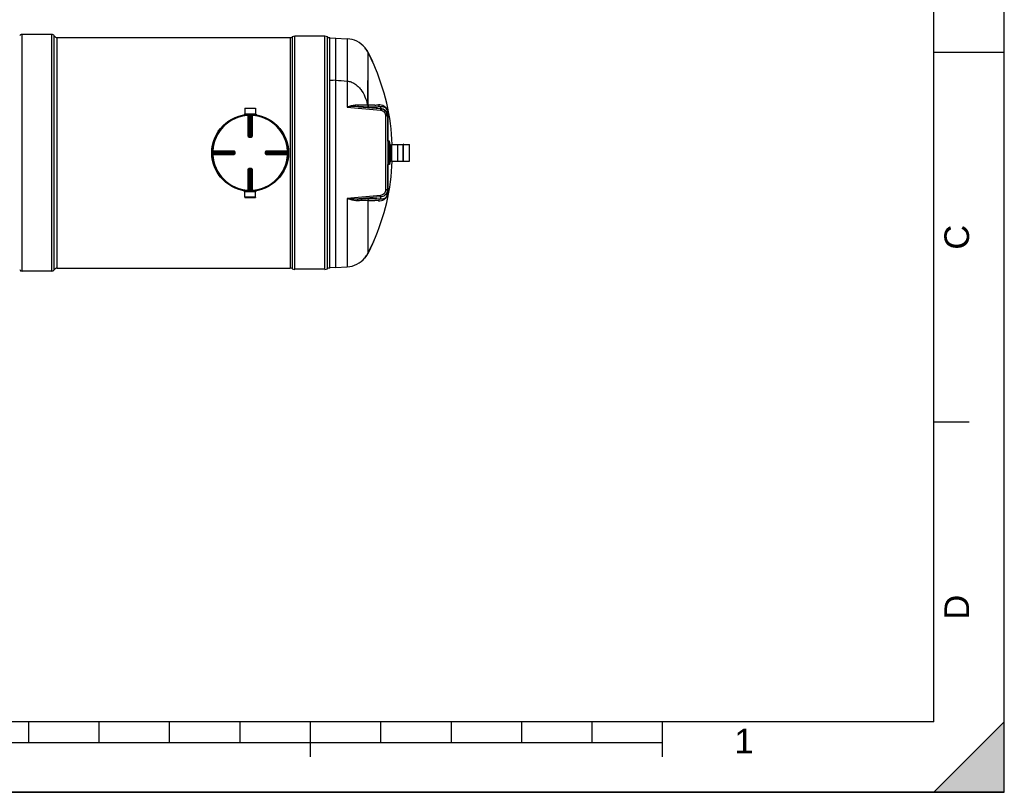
# Model space of a CAD drawing. Header units: millimetres. Extents: x 0 to 297, y 0 to 210.
# Tile 12 of 24: x 157 to 297, y 0 to 110. Entities that reach past the tile are written whole.
import ezdxf

# ---------------------------------------------------------------- set-up
doc = ezdxf.new("R2010")
doc.units = ezdxf.units.MM
doc.header["$LTSCALE"] = 16.335
doc.layers.get('0').update_dxf_attribs({"linetype": 'CONTINUOUS'})
for name, color, linetype in [('01_GLOBAL', 7, 'CONTINUOUS'), ('08_SURFACES', 7, 'CONTINUOUS'), ('AXES_REF', 7, 'CONTINUOUS')]:
    doc.layers.add(name, color=color, linetype=linetype)
doc.styles.add('TEXTSTYLE_2', font='arial.ttf')

# ---------------------------------------------------------------- blocks, each defined once
blk = doc.blocks.new('MARGEA4_BL0', base_point=(148.51, 105.01))
at = {"color": 7, "linetype": 'CONTINUOUS'}
for p, q in [((297.01, 0.01), (297.01, 210.01)), ((297.01, 0.01), (297.01, 210.01)), ((287.01, 10.01), (287.01, 200.01)), ((297.01, 105.01), (287.01, 105.01)), ((292.01, 52.51), (287.01, 52.51)), ((287.01, 10.01), (10.01, 10.01)), ((158.51, 7.01), (158.51, 10.01)), ((168.51, 7.01), (168.51, 10.01)), ((178.51, 7.01), (178.51, 10.01)), ((188.51, 7.01), (188.51, 10.01)), ((198.51, 5.01), (198.51, 10.01)), ((208.51, 7.01), (208.51, 10.01)), ((218.51, 7.01), (218.51, 10.01)), ((228.51, 7.01), (228.51, 10.01)), ((238.51, 7.01), (238.51, 10.01)), ((248.51, 5.01), (248.51, 10.01)), ((297.01, 10.01), (287.01, 0.01)), ((297.01, 10.01), (287.01, 0.01)), ((297.01, 0.01), (297.01, 10.01)), ((248.51, 7.01), (48.51, 7.01)), ((297.01, 0.01), (0.01, 0.01)), ((297.01, 0.01), (0.01, 0.01)), ((287.01, 0.01), (297.01, 0.01))]:
    blk.add_line(p, q, dxfattribs=at)
blk.add_solid([(297.01, 10.01), (287.01, 0.01), (297.01, 0.01)], dxfattribs=at)
at = {"color": 7, "linetype": 'CONTINUOUS', "style": 'TEXTSTYLE_2', "oblique": 0}
for s, p in [('C', (292.01, 77.01)), ('D', (292.01, 24.51))]:
    blk.add_text(s, height=3.5, rotation=90, dxfattribs=at).set_placement(p)
blk.add_text('1', height=3.5, dxfattribs=at).set_placement((258.71, 5.52))

msp = doc.modelspace()

# ---------------------------------------------------------------- linework, layer by layer
at = {"color": 7, "linetype": 'CONTINUOUS'}
for p, q in [((297, 0), (297, 210)), ((297.01, 0.01), (297.01, 200.01)), ((162.51, 107.12), (195.61, 107.12)), ((200.56, 107.3), (196.31, 107.3)), ((201.26, 74.4), (201.26, 107.12)), ((202.07, 107.02), (201.26, 106.98)), ((202.07, 107.02), (203.72, 106.94)), ((202.07, 107.02), (202.07, 74.49)), ((202.07, 101.07), (201.26, 101)), ((189.2, 97.07), (190.7, 97.07)), ((189.2, 97.07), (189.21, 96.3)), ((190.7, 97.07), (190.69, 96.3)), ((207.04, 97.17), (208.46, 97.05)), ((189.08, 96.26), (190.82, 96.26)), ((189.08, 96.26), (189.08, 96.2)), ((189.08, 96.2), (190.82, 96.2)), ((189.21, 96.3), (190.69, 96.3)), ((189.21, 96.3), (189.24, 96.26)), ((189.21, 96.2), (189.21, 96.15)), ((190.69, 96.3), (190.66, 96.26)), ((190.69, 96.2), (190.69, 96.15)), ((190.82, 96.26), (190.82, 96.2)), ((209.5, 96.41), (209.5, 85.11)), ((189.82, 93.02), (189.81, 93.02)), ((189.82, 93.02), (190.08, 93.02)), ((190.09, 93.02), (190.08, 93.02)), ((187.68, 90.9), (187.68, 90.9)), ((187.68, 90.9), (187.68, 90.89)), ((187.68, 90.89), (187.68, 90.63)), ((192.22, 90.89), (192.22, 90.9)), ((192.22, 90.63), (192.22, 90.89)), ((209.84, 91.93), (209.84, 89.58)), ((209.84, 91.89), (210.03, 91.89)), ((210.03, 89.59), (210.03, 91.93)), ((210.93, 91.97), (210.9, 91.97)), ((210.9, 89.55), (210.9, 91.97)), ((210.93, 89.55), (210.93, 91.97)), ((211.71, 91.97), (211.68, 91.97)), ((211.68, 89.55), (211.68, 91.97)), ((211.71, 89.55), (211.71, 91.97)), ((212.58, 89.59), (212.58, 91.93)), ((187.68, 90.63), (187.68, 90.62)), ((187.68, 90.62), (187.68, 90.62)), ((192.22, 90.62), (192.22, 90.63)), ((209.84, 89.63), (210.03, 89.63)), ((210.93, 89.55), (210.9, 89.55)), ((211.71, 89.55), (211.68, 89.55)), ((189.81, 88.49), (189.82, 88.49)), ((190.08, 88.49), (189.82, 88.49)), ((190.08, 88.49), (190.09, 88.49)), ((190.82, 85.31), (189.08, 85.31)), ((189.08, 85.26), (189.08, 85.31)), ((189.21, 85.32), (189.21, 85.36)), ((190.69, 85.32), (190.69, 85.36)), ((190.82, 85.26), (190.82, 85.31)), ((209.42, 85.53), (209.42, 85.11)), ((190.82, 85.26), (189.08, 85.26)), ((189.2, 84.44), (189.21, 85.22)), ((190.7, 84.44), (189.2, 84.44)), ((189.21, 85.22), (189.24, 85.26)), ((190.69, 85.22), (189.21, 85.22)), ((190.69, 85.22), (190.66, 85.26)), ((190.7, 84.44), (190.69, 85.22)), ((209.5, 85.11), (209.5, 85.11)), ((162.51, 74.4), (195.61, 74.4)), ((200.56, 74.22), (196.31, 74.22)), ((201.27, 74.54), (202.07, 74.49)), ((202.07, 74.49), (203.72, 74.58)), ((0, 0), (297, 0))]:
    msp.add_line(p, q, dxfattribs=at)
at = {"color": 9, "linetype": 'CONTINUOUS'}
for p, q in [((195.61, 107.12), (195.61, 74.4)), ((195.94, 74.31), (195.94, 107.21)), ((196.31, 74.22), (196.31, 107.3)), ((200.56, 74.22), (200.56, 107.3)), ((200.93, 74.31), (200.93, 107.21)), ((203.72, 106.94), (203.72, 97.23)), ((203.71, 103.47), (203.71, 100.93)), ((206.61, 101), (206.61, 97.6)), ((203.72, 97.23), (208.45, 96.82)), ((205.37, 97.3), (208.46, 97.03)), ((207.66, 97.54), (207.63, 97.53)), ((208.46, 97.29), (208.46, 97.03)), ((208.46, 97.16), (208.46, 97.05)), ((189.21, 96.2), (189.68, 96.2)), ((189.67, 96.13), (189.68, 96.06)), ((189.68, 93.1), (189.68, 96.06)), ((189.75, 93.1), (189.75, 96.06)), ((189.77, 96.06), (189.77, 93.09)), ((189.83, 96.13), (189.84, 96.06)), ((189.84, 93.02), (189.84, 96.06)), ((190.07, 96.13), (190.06, 96.06)), ((190.06, 93.02), (190.06, 96.06)), ((190.13, 93.09), (190.13, 96.06)), ((190.15, 96.06), (190.15, 93.1)), ((190.22, 96.2), (190.69, 96.2)), ((190.23, 96.13), (190.22, 96.06)), ((190.22, 96.06), (190.22, 93.1)), ((209.16, 96.01), (209.16, 85.51)), ((209.5, 92.43), (209.5, 96.34)), ((189.75, 93.1), (189.77, 93.09)), ((189.82, 92.95), (189.82, 93.02)), ((189.95, 92.95), (189.82, 92.95)), ((189.84, 93.09), (190.06, 93.09)), ((190.08, 92.95), (189.95, 92.95)), ((190.08, 92.95), (190.08, 93.02)), ((190.13, 93.09), (190.15, 93.1)), ((184.58, 91.04), (184.65, 91.03)), ((184.58, 90.88), (184.65, 90.87)), ((184.65, 91.03), (187.61, 91.03)), ((184.65, 90.96), (187.61, 90.96)), ((184.65, 90.94), (187.62, 90.94)), ((184.65, 90.87), (187.68, 90.87)), ((187.62, 90.94), (187.61, 90.96)), ((187.62, 90.87), (187.62, 90.64)), ((187.75, 90.89), (187.68, 90.89)), ((187.75, 90.89), (187.75, 90.63)), ((192.15, 90.89), (192.22, 90.89)), ((192.15, 90.63), (192.15, 90.89)), ((192.22, 90.87), (195.25, 90.87)), ((192.29, 90.96), (192.28, 90.94)), ((192.28, 90.94), (195.25, 90.94)), ((192.28, 90.64), (192.28, 90.87)), ((192.29, 91.03), (195.25, 91.03)), ((192.29, 90.96), (195.25, 90.96)), ((195.32, 91.04), (195.25, 91.03)), ((195.32, 90.88), (195.25, 90.87)), ((210.04, 89.58), (210.04, 91.94)), ((212.57, 89.58), (212.57, 91.94)), ((184.58, 90.64), (184.65, 90.64)), ((184.58, 90.48), (184.65, 90.48)), ((184.65, 90.64), (187.68, 90.64)), ((187.62, 90.57), (184.65, 90.57)), ((187.61, 90.55), (184.65, 90.55)), ((187.61, 90.48), (184.65, 90.48)), ((187.61, 90.55), (187.62, 90.57)), ((187.75, 90.63), (187.68, 90.63)), ((192.15, 90.63), (192.22, 90.63)), ((195.25, 90.64), (192.22, 90.64)), ((195.25, 90.57), (192.28, 90.57)), ((192.28, 90.57), (192.29, 90.55)), ((195.25, 90.55), (192.29, 90.55)), ((195.25, 90.48), (192.29, 90.48)), ((195.32, 90.64), (195.25, 90.64)), ((195.32, 90.48), (195.25, 90.48)), ((189.68, 85.46), (189.68, 88.42)), ((189.77, 88.42), (189.75, 88.42)), ((189.75, 85.46), (189.75, 88.42)), ((189.77, 88.42), (189.77, 85.46)), ((189.82, 88.56), (189.82, 88.49)), ((189.82, 88.56), (189.95, 88.56)), ((189.84, 88.49), (189.84, 85.45)), ((190.06, 88.43), (189.84, 88.43)), ((189.95, 88.56), (190.08, 88.56)), ((190.06, 85.45), (190.06, 88.49)), ((190.08, 88.56), (190.08, 88.49)), ((190.15, 88.42), (190.13, 88.42)), ((190.13, 85.46), (190.13, 88.42)), ((190.15, 88.42), (190.15, 85.46)), ((190.22, 88.42), (190.22, 85.46)), ((209.5, 85.17), (209.5, 89.09)), ((189.68, 85.32), (189.21, 85.32)), ((189.67, 85.39), (189.68, 85.46)), ((189.83, 85.39), (189.84, 85.45)), ((190.07, 85.39), (190.06, 85.45)), ((190.23, 85.39), (190.22, 85.46)), ((190.69, 85.32), (190.22, 85.32)), ((208.45, 84.7), (203.72, 84.29)), ((203.72, 84.29), (203.72, 74.58)), ((208.46, 84.49), (205.37, 84.22)), ((207.63, 83.98), (207.66, 83.98)), ((208.46, 84.49), (208.46, 84.23))]:
    msp.add_line(p, q, dxfattribs=at)
at = {"color": 7, "linetype": 'CONTINUOUS'}
msp.add_lwpolyline([(202.07, 101.07), (201.75, 101.04), (201.26, 101)], dxfattribs=at)
at = {"color": 9, "linetype": 'CONTINUOUS'}
for points in [[(209.5, 96.34), (209.5, 96.35), (209.5, 96.36), (209.5, 96.36), (209.5, 96.37), (209.5, 96.38), (209.5, 96.39), (209.5, 96.39), (209.5, 96.4), (209.5, 96.41)], [(184.65, 91.03), (184.77, 91.03), (184.89, 91.03)], [(185, 91.03), (185.11, 91.03), (185.22, 91.03), (185.33, 91.03), (185.43, 91.03), (185.53, 91.03), (185.62, 91.03), (185.72, 91.03), (185.81, 91.03), (185.89, 91.03), (185.98, 91.03), (186.06, 91.03), (186.14, 91.03), (186.23, 91.03), (186.3, 91.03), (186.38, 91.03), (186.46, 91.03)], [(186.92, 91.03), (187, 91.03), (187.08, 91.03)], [(187.16, 91.03), (187.24, 91.03), (187.33, 91.03), (187.42, 91.03), (187.52, 91.03), (187.61, 91.03)], [(186.14, 90.48), (186.06, 90.48), (185.98, 90.48), (185.89, 90.48), (185.81, 90.48), (185.72, 90.48), (185.62, 90.48), (185.53, 90.48), (185.43, 90.48), (185.33, 90.48), (185.22, 90.48), (185.11, 90.48), (185, 90.48), (184.89, 90.48)], [(187.61, 90.48), (187.52, 90.48), (187.42, 90.48), (187.33, 90.48), (187.24, 90.48), (187.16, 90.48), (187.08, 90.48), (187, 90.48), (186.92, 90.48)], [(209.5, 85.17), (209.5, 85.17), (209.5, 85.16), (209.5, 85.15), (209.5, 85.15), (209.5, 85.14), (209.5, 85.13), (209.5, 85.13), (209.5, 85.12), (209.5, 85.11)]]:
    msp.add_lwpolyline(points, dxfattribs=at)
at = {"color": 7, "linetype": 'CONTINUOUS'}
msp.add_circle((189.95, 90.76), 5.37, dxfattribs=at)
for centre, radius, start, end in [((195.61, 107.83), 0.707, 270, 298.0725), ((196.31, 106.5), 0.796, 90, 118.0725), ((200.56, 106.5), 0.796, 61.9275, 90), ((201.26, 107.83), 0.707, 241.9275, 270), ((203.53, 103.41), 3.54, 40.0169, 87), ((179.1, 90.76), 28.34, 13.7582, 13.9718), ((189.2, 96.2), 0.00707, 0, 90), ((190.7, 96.2), 0.00707, 90, 180), ((189.95, 90.76), 5.45, 178.7299, 181.2701), ((189.95, 90.76), 5.45, 358.7299, 1.2701), ((210.04, 91.93), 0.00707, 90, 180), ((212.57, 91.93), 0.00707, 0, 90), ((210.04, 89.59), 0.00707, 180, 270), ((212.57, 89.59), 0.00707, 270, 360), ((189.2, 85.32), 0.00707, 270, 360), ((190.7, 85.32), 0.00707, 180, 270), ((203.53, 78.11), 3.54, 273, 319.9831), ((195.61, 73.69), 0.707, 61.9275, 90), ((196.31, 75.01), 0.796, 241.9275, 270), ((200.56, 75.01), 0.796, 270, 298.0725), ((201.26, 73.69), 0.707, 90, 118.0725)]:
    msp.add_arc(centre, radius, start, end, dxfattribs=at)
at = {"color": 9, "linetype": 'CONTINUOUS'}
for centre, radius, start, end in [((206.98, 116.66), 19.14, 272.0446, 273.5493), ((207.53, 96.33), 1.97, 3.5424, 3.7874), ((189.95, 90.76), 5.31, 92.9675, 177.0325), ((190.02, 90.76), 5.3, 92.7532, 92.9681), ((189.95, 90.76), 5.3, 90, 91.236), ((189.95, 90.76), 5.3, 88.764, 90), ((189.88, 90.76), 5.3, 87.0319, 87.2468), ((189.95, 90.76), 5.31, 2.9675, 87.0325), ((207.8, 96.34), 1.7, 0.0152, 3.5561), ((189.82, 93.1), 0.0757, 252.9521, 258.38), ((189.82, 93.1), 0.0742, 258.3693, 264.7148), ((189.84, 99.02), 5.93, 269.8492, 269.9994), ((190.06, 99.02), 5.93, 270.0006, 270.1484), ((190.06, 93.1), 0.0726, 285.3408, 292.579), ((190.06, 93.1), 0.0726, 292.5652, 299.8139), ((189.95, 90.76), 5.3, 178.7642, 181.2358), ((189.95, 90.69), 5.3, 177.0319, 177.2468), ((181.69, 90.87), 5.93, 0.0006, 0.1508), ((192.29, 90.89), 0.0757, 162.9521, 168.38), ((192.29, 90.89), 0.0742, 168.3693, 174.7148), ((192.29, 90.87), 0.0726, 150.1861, 157.4348), ((192.29, 90.87), 0.0726, 157.421, 164.6592), ((198.21, 90.87), 5.93, 179.8516, 179.9994), ((189.95, 90.69), 5.3, 2.7532, 2.9681), ((189.95, 90.76), 5.3, 358.7642, 1.2358), ((189.95, 90.83), 5.3, 182.7532, 182.9681), ((189.95, 90.76), 5.31, 182.9675, 267.0325), ((181.69, 90.64), 5.93, 359.8516, 359.9994), ((187.61, 90.65), 0.0726, 337.421, 344.6592), ((187.62, 90.65), 0.0713, 344.6659, 348.0155), ((187.61, 90.63), 0.0742, 349.9788, 354.5832), ((187.61, 90.65), 0.0726, 330.1861, 337.4348), ((187.61, 90.63), 0.0752, 345.1861, 349.982), ((189.95, 90.76), 5.31, 272.9675, 357.0325), ((198.21, 90.64), 5.93, 180.0006, 180.1508), ((189.95, 90.83), 5.3, 357.0319, 357.2468), ((189.84, 88.42), 0.0726, 112.5652, 119.8139), ((189.84, 88.42), 0.0726, 105.3408, 112.579), ((189.84, 82.5), 5.93, 90.0006, 90.1484), ((190.06, 82.5), 5.93, 89.8492, 89.9994), ((190.08, 88.42), 0.0742, 78.3693, 84.7148), ((190.08, 88.42), 0.0757, 72.9521, 78.38), ((190.02, 90.76), 5.3, 267.0319, 267.2468), ((189.95, 90.76), 5.3, 268.764, 271.236), ((189.88, 90.76), 5.3, 272.7532, 272.9681), ((206.98, 64.86), 19.14, 86.4507, 87.9553), ((207.57, 85.17), 1.93, 359.7891, 0.0013), ((207.73, 85.17), 1.77, 359.3367, 359.7917)]:
    msp.add_arc(centre, radius, start, end, dxfattribs=at)
at = {"color": 7, "linetype": 'CONTINUOUS'}
msp.add_ellipse((208.36, 95.99), major_axis=(0, -1.06), ratio=0.999048, start_param=1.570796, end_param=3.054326, dxfattribs=at)
msp.add_open_spline([(202.07, 101.07), (202.62, 101.02), (203.16, 100.98), (203.71, 100.93)], degree=3, dxfattribs=at)
for points, knots in [([(203.71, 100.93), (203.91, 100.92), (204.29, 100.83), (204.82, 100.56), (205.28, 100.19), (205.8, 99.6), (206.27, 98.73), (206.51, 97.98), (206.61, 97.6)], [0, 0, 0, 0, 0.124878, 0.249829, 0.374861, 0.499955, 0.749819, 1, 1, 1, 1]), ([(206.63, 97.5), (206.64, 97.45), (206.68, 97.37), (206.78, 97.26), (206.9, 97.2), (207, 97.17), (207.04, 97.17)], [0, 0, 0, 0, 0.249758, 0.4997, 0.749803, 1, 1, 1, 1])]:
    msp.add_open_spline(points, degree=3, knots=knots, dxfattribs=at)
at = {"color": 9, "linetype": 'CONTINUOUS'}
for points, knots in [([(205.23, 97.52), (205.11, 97.53), (204.59, 97.5), (204.09, 97.36), (203.72, 97.23)], [0, 0, 0, 0, 0.237356, 1, 1, 1, 1]), ([(206.67, 97.52), (206.58, 97.51), (206.1, 97.48), (205.62, 97.5), (205.23, 97.52)], [0, 0, 0, 0, 0.181577, 1, 1, 1, 1]), ([(205.23, 97.52), (205.24, 97.49), (205.25, 97.41), (205.31, 97.31), (205.37, 97.3)], [0, 0, 0, 0, 0.324564, 1, 1, 1, 1]), ([(206.95, 97.24), (206.86, 97.24), (206.33, 97.25), (205.8, 97.27), (205.37, 97.3)], [0, 0, 0, 0, 0.182409, 1, 1, 1, 1]), ([(207.66, 97.52), (207.58, 97.52), (207.24, 97.51), (206.9, 97.5), (206.63, 97.5)], [0, 0, 0, 0, 0.227739, 1, 1, 1, 1]), ([(207.63, 97.53), (207.56, 97.53), (207.24, 97.52), (206.92, 97.52), (206.67, 97.52)], [0, 0, 0, 0, 0.229903, 1, 1, 1, 1]), ([(208.46, 97.29), (208.36, 97.28), (207.85, 97.25), (207.35, 97.24), (206.95, 97.24)], [0, 0, 0, 0, 0.213231, 1, 1, 1, 1]), ([(208.05, 97.19), (207.98, 97.19), (207.64, 97.18), (207.3, 97.17), (207.04, 97.17)], [0, 0, 0, 0, 0.227784, 1, 1, 1, 1]), ([(209.5, 96.46), (209.48, 96.7), (209.35, 97.08), (208.85, 97.49), (208.43, 97.58), (208.16, 97.56)], [0, 0, 0, 0, 0.37859, 0.580324, 1, 1, 1, 1]), ([(208.46, 97.03), (208.47, 97.01), (208.45, 96.94), (208.45, 96.87), (208.45, 96.82)], [0, 0, 0, 0, 0.292106, 1, 1, 1, 1]), ([(208.45, 96.82), (208.64, 96.8), (209.03, 96.6), (209.16, 96.2), (209.16, 96.01)], [0, 0, 0, 0, 0.508115, 1, 1, 1, 1]), ([(209.5, 96.41), (209.5, 96.62), (209.41, 96.94), (209, 97.26), (208.67, 97.31), (208.46, 97.29)], [0, 0, 0, 0, 0.401114, 0.593189, 1, 1, 1, 1]), ([(208.46, 97.03), (208.67, 97.02), (209.07, 96.86), (209.33, 96.52), (209.41, 96.33)], [0, 0, 0, 0, 0.503033, 1, 1, 1, 1]), ([(189.67, 96.13), (189.69, 96.13), (189.73, 96.11), (189.75, 96.07), (189.75, 96.06)], [0, 0, 0, 0, 0.498597, 1, 1, 1, 1]), ([(189.75, 96.06), (189.74, 96.06), (189.72, 96.06), (189.7, 96.06), (189.68, 96.06)], [0, 0, 0, 0, 0.109199, 1, 1, 1, 1]), ([(189.69, 96.13), (189.71, 96.13), (189.75, 96.11), (189.77, 96.08), (189.77, 96.06)], [0, 0, 0, 0, 0.498599, 1, 1, 1, 1]), ([(189.77, 96.06), (189.77, 96.06), (189.79, 96.06), (189.81, 96.06), (189.84, 96.06)], [0, 0, 0, 0, 0.10812, 1, 1, 1, 1]), ([(190.06, 96.06), (190.07, 96.06), (190.1, 96.06), (190.12, 96.06), (190.13, 96.06)], [0, 0, 0, 0, 0.349353, 1, 1, 1, 1]), ([(190.21, 96.13), (190.19, 96.13), (190.15, 96.11), (190.13, 96.08), (190.13, 96.06)], [0, 0, 0, 0, 0.498599, 1, 1, 1, 1]), ([(190.23, 96.13), (190.21, 96.13), (190.17, 96.11), (190.15, 96.07), (190.15, 96.06)], [0, 0, 0, 0, 0.498501, 1, 1, 1, 1]), ([(190.22, 96.06), (190.22, 96.06), (190.19, 96.06), (190.17, 96.06), (190.15, 96.06)], [0, 0, 0, 0, 0.353705, 1, 1, 1, 1]), ([(209.46, 95.94), (209.45, 95.95), (209.43, 95.96), (209.41, 95.97), (209.4, 95.97)], [0, 0, 0, 0, 0.459491, 1, 1, 1, 1]), ([(209.5, 95.89), (209.5, 95.9), (209.49, 95.92), (209.47, 95.94), (209.46, 95.94)], [0, 0, 0, 0, 0.432744, 1, 1, 1, 1]), ([(189.68, 93.1), (189.68, 93.1), (189.71, 93.1), (189.73, 93.1), (189.75, 93.1)], [0, 0, 0, 0, 0.353802, 1, 1, 1, 1]), ([(189.82, 92.95), (189.78, 92.95), (189.71, 92.98), (189.68, 93.06), (189.68, 93.1)], [0, 0, 0, 0, 0.499448, 1, 1, 1, 1]), ([(189.77, 93.09), (189.77, 93.09), (189.79, 93.09), (189.8, 93.09), (189.82, 93.09)], [0, 0, 0, 0, 0.107786, 1, 1, 1, 1]), ([(190.22, 93.1), (190.22, 93.06), (190.19, 92.98), (190.12, 92.95), (190.08, 92.95)], [0, 0, 0, 0, 0.499825, 1, 1, 1, 1]), ([(190.13, 93.09), (190.13, 93.09), (190.11, 93.09), (190.1, 93.09), (190.08, 93.09)], [0, 0, 0, 0, 0.107786, 1, 1, 1, 1]), ([(190.22, 93.1), (190.22, 93.1), (190.19, 93.1), (190.17, 93.1), (190.15, 93.1)], [0, 0, 0, 0, 0.353802, 1, 1, 1, 1]), ([(184.58, 91.04), (184.58, 91.02), (184.6, 90.98), (184.63, 90.96), (184.65, 90.96)], [0, 0, 0, 0, 0.498501, 1, 1, 1, 1]), ([(184.58, 91.02), (184.58, 91), (184.6, 90.96), (184.63, 90.94), (184.65, 90.94)], [0, 0, 0, 0, 0.498599, 1, 1, 1, 1]), ([(184.65, 91.03), (184.65, 91.03), (184.65, 91), (184.65, 90.98), (184.65, 90.96)], [0, 0, 0, 0, 0.353705, 1, 1, 1, 1]), ([(184.65, 90.87), (184.65, 90.88), (184.65, 90.91), (184.65, 90.93), (184.65, 90.94)], [0, 0, 0, 0, 0.349353, 1, 1, 1, 1]), ([(187.61, 91.03), (187.61, 91.03), (187.61, 91), (187.61, 90.98), (187.61, 90.96)], [0, 0, 0, 0, 0.353799, 1, 1, 1, 1]), ([(187.61, 91.03), (187.65, 91.03), (187.73, 91), (187.75, 90.93), (187.75, 90.89)], [0, 0, 0, 0, 0.499829, 1, 1, 1, 1]), ([(187.62, 90.89), (187.62, 90.9), (187.62, 90.91), (187.62, 90.93), (187.62, 90.94)], [0, 0, 0, 0, 0.367922, 1, 1, 1, 1]), ([(192.15, 90.89), (192.15, 90.93), (192.18, 91), (192.25, 91.03), (192.29, 91.03)], [0, 0, 0, 0, 0.499448, 1, 1, 1, 1]), ([(192.28, 90.89), (192.28, 90.9), (192.28, 90.91), (192.28, 90.93), (192.28, 90.94)], [0, 0, 0, 0, 0.367736, 1, 1, 1, 1]), ([(192.29, 91.03), (192.29, 91.03), (192.29, 91), (192.29, 90.98), (192.29, 90.96)], [0, 0, 0, 0, 0.353802, 1, 1, 1, 1]), ([(195.32, 91.04), (195.32, 91.02), (195.3, 90.98), (195.27, 90.96), (195.25, 90.96)], [0, 0, 0, 0, 0.498597, 1, 1, 1, 1]), ([(195.25, 90.96), (195.25, 90.97), (195.25, 90.99), (195.25, 91.01), (195.25, 91.03)], [0, 0, 0, 0, 0.109199, 1, 1, 1, 1]), ([(195.32, 91.02), (195.32, 91), (195.3, 90.96), (195.27, 90.94), (195.25, 90.94)], [0, 0, 0, 0, 0.498599, 1, 1, 1, 1]), ([(195.25, 90.94), (195.25, 90.94), (195.25, 90.92), (195.25, 90.89), (195.25, 90.87)], [0, 0, 0, 0, 0.10812, 1, 1, 1, 1]), ([(184.58, 90.5), (184.58, 90.52), (184.6, 90.56), (184.63, 90.57), (184.65, 90.57)], [0, 0, 0, 0, 0.498599, 1, 1, 1, 1]), ([(184.58, 90.48), (184.58, 90.5), (184.6, 90.54), (184.63, 90.55), (184.65, 90.55)], [0, 0, 0, 0, 0.498597, 1, 1, 1, 1]), ([(184.65, 90.57), (184.65, 90.58), (184.65, 90.6), (184.65, 90.62), (184.65, 90.64)], [0, 0, 0, 0, 0.10812, 1, 1, 1, 1]), ([(184.65, 90.55), (184.65, 90.55), (184.65, 90.53), (184.65, 90.51), (184.65, 90.48)], [0, 0, 0, 0, 0.109199, 1, 1, 1, 1]), ([(187.75, 90.63), (187.75, 90.59), (187.73, 90.52), (187.65, 90.48), (187.61, 90.48)], [0, 0, 0, 0, 0.500171, 1, 1, 1, 1]), ([(187.61, 90.48), (187.61, 90.49), (187.61, 90.52), (187.61, 90.54), (187.61, 90.55)], [0, 0, 0, 0, 0.353802, 1, 1, 1, 1]), ([(187.62, 90.63), (187.62, 90.62), (187.62, 90.6), (187.62, 90.59), (187.62, 90.57)], [0, 0, 0, 0, 0.367736, 1, 1, 1, 1]), ([(192.29, 90.48), (192.25, 90.48), (192.18, 90.52), (192.15, 90.59), (192.15, 90.63)], [0, 0, 0, 0, 0.499825, 1, 1, 1, 1]), ([(192.28, 90.63), (192.28, 90.62), (192.28, 90.6), (192.28, 90.59), (192.28, 90.57)], [0, 0, 0, 0, 0.367922, 1, 1, 1, 1]), ([(192.29, 90.48), (192.29, 90.49), (192.29, 90.52), (192.29, 90.54), (192.29, 90.55)], [0, 0, 0, 0, 0.353802, 1, 1, 1, 1]), ([(195.25, 90.64), (195.25, 90.64), (195.25, 90.61), (195.25, 90.59), (195.25, 90.57)], [0, 0, 0, 0, 0.349353, 1, 1, 1, 1]), ([(195.32, 90.5), (195.32, 90.52), (195.3, 90.56), (195.27, 90.57), (195.25, 90.57)], [0, 0, 0, 0, 0.498599, 1, 1, 1, 1]), ([(195.32, 90.48), (195.32, 90.5), (195.3, 90.54), (195.27, 90.55), (195.25, 90.55)], [0, 0, 0, 0, 0.498501, 1, 1, 1, 1]), ([(195.25, 90.48), (195.25, 90.49), (195.25, 90.52), (195.25, 90.54), (195.25, 90.55)], [0, 0, 0, 0, 0.353705, 1, 1, 1, 1]), ([(189.68, 88.42), (189.68, 88.46), (189.71, 88.53), (189.78, 88.56), (189.82, 88.56)], [0, 0, 0, 0, 0.499825, 1, 1, 1, 1]), ([(189.68, 88.42), (189.68, 88.42), (189.71, 88.42), (189.73, 88.42), (189.75, 88.42)], [0, 0, 0, 0, 0.353802, 1, 1, 1, 1]), ([(189.77, 88.42), (189.77, 88.43), (189.79, 88.43), (189.8, 88.43), (189.82, 88.43)], [0, 0, 0, 0, 0.107786, 1, 1, 1, 1]), ([(190.08, 88.56), (190.12, 88.56), (190.19, 88.53), (190.22, 88.46), (190.22, 88.42)], [0, 0, 0, 0, 0.499448, 1, 1, 1, 1]), ([(190.13, 88.42), (190.13, 88.43), (190.11, 88.43), (190.1, 88.43), (190.08, 88.43)], [0, 0, 0, 0, 0.107786, 1, 1, 1, 1]), ([(190.22, 88.42), (190.22, 88.42), (190.19, 88.42), (190.17, 88.42), (190.15, 88.42)], [0, 0, 0, 0, 0.353802, 1, 1, 1, 1]), ([(189.67, 85.39), (189.69, 85.39), (189.73, 85.41), (189.75, 85.44), (189.75, 85.46)], [0, 0, 0, 0, 0.498501, 1, 1, 1, 1]), ([(189.68, 85.46), (189.68, 85.46), (189.71, 85.46), (189.73, 85.46), (189.75, 85.46)], [0, 0, 0, 0, 0.353705, 1, 1, 1, 1]), ([(189.69, 85.39), (189.71, 85.39), (189.75, 85.4), (189.77, 85.44), (189.77, 85.46)], [0, 0, 0, 0, 0.498599, 1, 1, 1, 1]), ([(189.84, 85.45), (189.83, 85.46), (189.8, 85.46), (189.78, 85.46), (189.77, 85.46)], [0, 0, 0, 0, 0.349353, 1, 1, 1, 1]), ([(190.13, 85.46), (190.13, 85.46), (190.11, 85.46), (190.09, 85.46), (190.06, 85.45)], [0, 0, 0, 0, 0.10812, 1, 1, 1, 1]), ([(190.21, 85.39), (190.19, 85.39), (190.15, 85.4), (190.13, 85.44), (190.13, 85.46)], [0, 0, 0, 0, 0.498599, 1, 1, 1, 1]), ([(190.23, 85.39), (190.21, 85.39), (190.17, 85.41), (190.15, 85.44), (190.15, 85.46)], [0, 0, 0, 0, 0.498501, 1, 1, 1, 1]), ([(190.15, 85.46), (190.16, 85.46), (190.18, 85.46), (190.2, 85.46), (190.22, 85.46)], [0, 0, 0, 0, 0.109199, 1, 1, 1, 1]), ([(209.16, 85.51), (209.16, 85.32), (209.03, 84.92), (208.64, 84.72), (208.45, 84.7)], [0, 0, 0, 0, 0.491863, 1, 1, 1, 1]), ([(209.46, 85.57), (209.45, 85.57), (209.43, 85.56), (209.41, 85.55), (209.4, 85.54)], [0, 0, 0, 0, 0.45949, 1, 1, 1, 1]), ([(209.5, 85.62), (209.5, 85.62), (209.49, 85.59), (209.47, 85.58), (209.46, 85.57)], [0, 0, 0, 0, 0.432743, 1, 1, 1, 1]), ([(203.72, 84.29), (203.84, 84.24), (204.33, 84.09), (204.85, 83.98), (205.23, 84)], [0, 0, 0, 0, 0.262606, 1, 1, 1, 1]), ([(205.23, 84), (205.24, 84.03), (205.25, 84.11), (205.31, 84.21), (205.37, 84.22)], [0, 0, 0, 0, 0.324564, 1, 1, 1, 1]), ([(205.23, 84), (205.38, 84.01), (205.86, 84.02), (206.34, 84.03), (206.67, 84)], [0, 0, 0, 0, 0.31546, 1, 1, 1, 1]), ([(205.37, 84.22), (205.54, 84.23), (206.06, 84.26), (206.59, 84.28), (206.95, 84.28)], [0, 0, 0, 0, 0.314012, 1, 1, 1, 1]), ([(206.67, 84), (206.76, 84), (207.08, 84), (207.4, 83.99), (207.63, 83.98)], [0, 0, 0, 0, 0.269967, 1, 1, 1, 1]), ([(206.95, 84.28), (207.1, 84.28), (207.6, 84.27), (208.1, 84.25), (208.46, 84.23)], [0, 0, 0, 0, 0.286499, 1, 1, 1, 1]), ([(208.16, 83.96), (208.44, 83.94), (208.87, 84.03), (209.39, 84.48), (209.5, 84.89), (209.5, 85.15)], [0, 0, 0, 0, 0.410684, 0.610012, 1, 1, 1, 1]), ([(208.46, 84.49), (208.47, 84.51), (208.45, 84.58), (208.45, 84.65), (208.45, 84.7)], [0, 0, 0, 0, 0.292106, 1, 1, 1, 1]), ([(209.42, 85.2), (209.34, 85.01), (209.08, 84.66), (208.67, 84.5), (208.46, 84.49)], [0, 0, 0, 0, 0.496941, 1, 1, 1, 1]), ([(208.46, 84.23), (208.67, 84.21), (209, 84.26), (209.41, 84.57), (209.49, 84.9), (209.5, 85.11)], [0, 0, 0, 0, 0.40732, 0.599611, 1, 1, 1, 1])]:
    msp.add_open_spline(points, degree=3, knots=knots, dxfattribs=at)
for points in [[(205.37, 97.3), (204.82, 97.34), (204.26, 97.3), (203.72, 97.23)], [(206.67, 97.52), (206.7, 97.39), (206.82, 97.25), (206.95, 97.24)], [(208.16, 97.56), (208.19, 97.43), (208.33, 97.3), (208.46, 97.29)], [(209.4, 95.97), (209.32, 96), (209.24, 96.01), (209.16, 96.01)], [(209.41, 96.33), (209.47, 96.19), (209.5, 96.04), (209.5, 95.89)], [(189.8, 93.03), (189.77, 93.04), (189.75, 93.07), (189.75, 93.1)], [(189.77, 93.09), (189.77, 93.06), (189.79, 93.03), (189.82, 93.02)], [(190.15, 93.1), (190.15, 93.06), (190.12, 93.03), (190.09, 93.02)], [(190.1, 93.03), (190.12, 93.04), (190.13, 93.07), (190.13, 93.09)], [(187.61, 90.96), (187.65, 90.96), (187.68, 90.93), (187.68, 90.9)], [(187.62, 90.94), (187.65, 90.94), (187.68, 90.92), (187.68, 90.89)], [(192.22, 90.91), (192.23, 90.94), (192.26, 90.96), (192.29, 90.96)], [(192.22, 90.91), (192.23, 90.93), (192.26, 90.94), (192.28, 90.94)], [(187.68, 90.61), (187.68, 90.58), (187.64, 90.55), (187.61, 90.55)], [(187.68, 90.61), (187.67, 90.59), (187.64, 90.57), (187.62, 90.57)], [(192.28, 90.57), (192.25, 90.57), (192.22, 90.6), (192.22, 90.63)], [(192.29, 90.55), (192.25, 90.55), (192.22, 90.59), (192.22, 90.62)], [(189.75, 88.42), (189.75, 88.46), (189.78, 88.49), (189.81, 88.49)], [(189.8, 88.49), (189.78, 88.47), (189.77, 88.45), (189.77, 88.42)], [(190.13, 88.42), (190.13, 88.45), (190.11, 88.49), (190.08, 88.49)], [(190.1, 88.49), (190.13, 88.48), (190.15, 88.45), (190.15, 88.42)], [(209.4, 85.54), (209.32, 85.52), (209.24, 85.51), (209.16, 85.51)], [(209.5, 85.62), (209.5, 85.48), (209.47, 85.34), (209.42, 85.2)], [(203.72, 84.29), (204.26, 84.22), (204.82, 84.18), (205.37, 84.22)], [(206.67, 84), (206.7, 84.13), (206.82, 84.26), (206.95, 84.28)], [(208.16, 83.96), (208.19, 84.09), (208.33, 84.22), (208.46, 84.23)]]:
    msp.add_open_spline(points, degree=3, dxfattribs=at)
at = {"layer": '01_GLOBAL', "color": 7, "linetype": 'CONTINUOUS'}
msp.add_circle((189.95, 90.76), 5.45, dxfattribs=at)
at = {"layer": '08_SURFACES', "color": 7, "linetype": 'CONTINUOUS'}
for p, q in [((206.24, 105.68), (206.26, 105.68)), ((206.24, 105.68), (206.27, 105.64)), ((207.46, 103.42), (207.43, 103.49)), ((207.45, 103.42), (207.46, 103.42)), ((207.46, 103.42), (207.46, 103.42)), ((207.43, 78.05), (207.42, 78.04)), ((207.42, 78.04), (207.42, 78.03)), ((207.43, 78.03), (207.46, 78.1)), ((207.44, 78.07), (207.43, 78.07)), ((207.43, 78.07), (207.43, 78.06)), ((207.45, 78.1), (207.46, 78.1)), ((207.46, 78.1), (207.46, 78.1)), ((206.24, 75.84), (206.26, 75.84)), ((206.26, 75.84), (206.28, 75.87))]:
    msp.add_line(p, q, dxfattribs=at)
at = {"layer": '08_SURFACES', "color": 9, "linetype": 'CONTINUOUS'}
for p, q in [((206.31, 105.61), (206.3, 105.61)), ((206.67, 105.03), (206.67, 97.52)), ((207.43, 103.49), (207.42, 103.49)), ((206.67, 84), (206.67, 76.49)), ((207.43, 78.03), (207.42, 78.03)), ((206.31, 75.91), (206.3, 75.91))]:
    msp.add_line(p, q, dxfattribs=at)
at = {"layer": '08_SURFACES', "color": 7, "linetype": 'CONTINUOUS'}
for points in [[(207.42, 103.49), (207.42, 103.48), (207.43, 103.47), (207.43, 103.46), (207.43, 103.45)], [(207.44, 103.46), (207.44, 103.47), (207.43, 103.49)], [(207.43, 103.45), (207.44, 103.43), (207.44, 103.43)], [(207.46, 103.43), (207.45, 103.44), (207.45, 103.45), (207.44, 103.46)], [(207.44, 103.43), (207.45, 103.42), (207.45, 103.42), (207.45, 103.42)], [(207.46, 103.42), (207.46, 103.42), (207.46, 103.43)], [(207.44, 78.09), (207.43, 78.07), (207.43, 78.06), (207.43, 78.05)], [(207.43, 78.03), (207.44, 78.04), (207.44, 78.06), (207.45, 78.07), (207.45, 78.08), (207.46, 78.09)], [(207.45, 78.1), (207.44, 78.09), (207.44, 78.09)], [(207.45, 78.1), (207.45, 78.1), (207.45, 78.1)], [(207.46, 78.09), (207.46, 78.1), (207.46, 78.1)]]:
    msp.add_lwpolyline(points, dxfattribs=at)
for centre, radius, start, end in [((203.23, 103.16), 3.93, 38.8327, 39.1546), ((204.34, 104.05), 2.5, 38.5494, 38.8262), ((203.52, 103.4), 3.54, 28.6226, 38.5303), ((203.53, 103.41), 3.55, 38.0293, 38.3581), ((203.53, 103.41), 3.55, 37.4854, 38.0293), ((203.53, 103.41), 3.55, 35.8288, 37.4853), ((203.53, 103.41), 3.55, 35.372, 35.8288), ((203.53, 103.41), 3.55, 33.8936, 35.3721), ((203.53, 103.41), 3.55, 33.4997, 33.8936), ((203.53, 103.41), 3.55, 31.8158, 33.4997), ((203.53, 103.41), 3.55, 31.3001, 31.8157), ((203.53, 103.41), 3.55, 29.6328, 31.2999), ((203.53, 103.41), 3.55, 29.1565, 29.6329), ((203.53, 103.41), 3.55, 27.5518, 29.1566), ((203.53, 103.41), 3.54, 27.3719, 28.6136), ((179.1, 90.76), 31.04, 24.2063, 27.3718), ((203.53, 103.41), 3.55, 27.3718, 27.5516), ((179.1, 90.76), 31.06, 24.1946, 27.3718), ((179.1, 90.76), 31.04, 2.1802, 24.0632), ((179.1, 90.76), 31.04, 335.9368, 357.8198), ((179.1, 90.76), 31.04, 332.6282, 335.7937), ((179.1, 90.76), 31.06, 332.6282, 335.8054), ((203.17, 78.41), 4.02, 320.8824, 321.5715), ((203.52, 78.12), 3.54, 321.4697, 331.3774), ((203.53, 78.11), 3.55, 321.6419, 321.9707), ((203.53, 78.11), 3.55, 321.9707, 322.5147), ((203.53, 78.11), 3.55, 322.5148, 324.1711), ((203.53, 78.11), 3.55, 324.1711, 324.6281), ((203.53, 78.11), 3.55, 324.628, 326.1065), ((203.53, 78.11), 3.55, 326.1065, 326.5002), ((203.53, 78.11), 3.55, 326.5003, 328.1843), ((203.53, 78.11), 3.55, 328.1844, 328.6999), ((203.53, 78.11), 3.55, 328.7, 330.3672), ((203.53, 78.11), 3.55, 330.3671, 330.8436), ((203.53, 78.11), 3.54, 331.3864, 332.6281), ((203.53, 78.11), 3.55, 330.8435, 332.4482), ((203.53, 78.11), 3.55, 332.4483, 332.6282)]:
    msp.add_arc(centre, radius, start, end, dxfattribs=at)
for points, knots in [([(206.31, 105.61), (206.3, 105.63), (206.3, 105.63), (206.25, 105.68), (206.26, 105.68)], [0, 0, 0, 0, 0.710177, 1, 1, 1, 1]), ([(206.3, 75.91), (206.28, 75.89), (206.26, 75.87), (206.25, 75.85), (206.24, 75.84)], [0, 0, 0, 0, 0.647149, 1, 1, 1, 1])]:
    msp.add_open_spline(points, degree=3, knots=knots, dxfattribs=at)
at = {"layer": 'AXES_REF', "color": 7, "linetype": 'CONTINUOUS'}
for p, q in [((161.81, 107.55), (157.56, 107.55)), ((189.21, 97.09), (190.69, 97.09)), ((189.21, 97.07), (189.21, 97.09)), ((190.69, 97.07), (190.69, 97.09)), ((209.73, 92.43), (209.5, 92.43)), ((209.73, 89.09), (209.73, 92.43)), ((209.84, 91.93), (209.73, 92.43)), ((210.04, 91.94), (210.9, 91.94)), ((210.93, 91.94), (211.68, 91.94)), ((211.71, 91.94), (212.57, 91.94)), ((209.84, 89.58), (209.73, 89.09)), ((210.04, 89.58), (210.9, 89.58)), ((210.93, 89.58), (211.68, 89.58)), ((211.71, 89.58), (212.57, 89.58)), ((209.73, 89.09), (209.5, 89.09)), ((189.21, 84.44), (189.21, 84.43)), ((189.21, 84.43), (190.69, 84.43)), ((190.69, 84.44), (190.69, 84.43)), ((161.81, 73.97), (157.56, 73.97))]:
    msp.add_line(p, q, dxfattribs=at)
at = {"layer": 'AXES_REF', "color": 9, "linetype": 'CONTINUOUS'}
for p, q in [((157.56, 73.97), (157.56, 107.55)), ((161.81, 73.97), (161.81, 107.55)), ((162.14, 74.17), (162.14, 107.35)), ((162.51, 107.12), (162.51, 74.4))]:
    msp.add_line(p, q, dxfattribs=at)
at = {"layer": 'AXES_REF', "color": 7, "linetype": 'CONTINUOUS'}
for centre, radius, start, end in [((157.56, 107.17), 0.377, 90, 151.9275), ((161.81, 107.17), 0.377, 28.0725, 90), ((162.51, 107.55), 0.424, 208.0725, 270), ((157.56, 74.35), 0.377, 208.0725, 270), ((161.81, 74.35), 0.377, 270, 331.9275), ((162.51, 73.97), 0.424, 90, 151.9275)]:
    msp.add_arc(centre, radius, start, end, dxfattribs=at)

# ---------------------------------------------------------------- block references
at = {"color": 7, "linetype": 'CONTINUOUS'}
msp.add_blockref('MARGEA4_BL0', (148.51, 105.01), dxfattribs=at)

doc.saveas('drawing.dxf')
